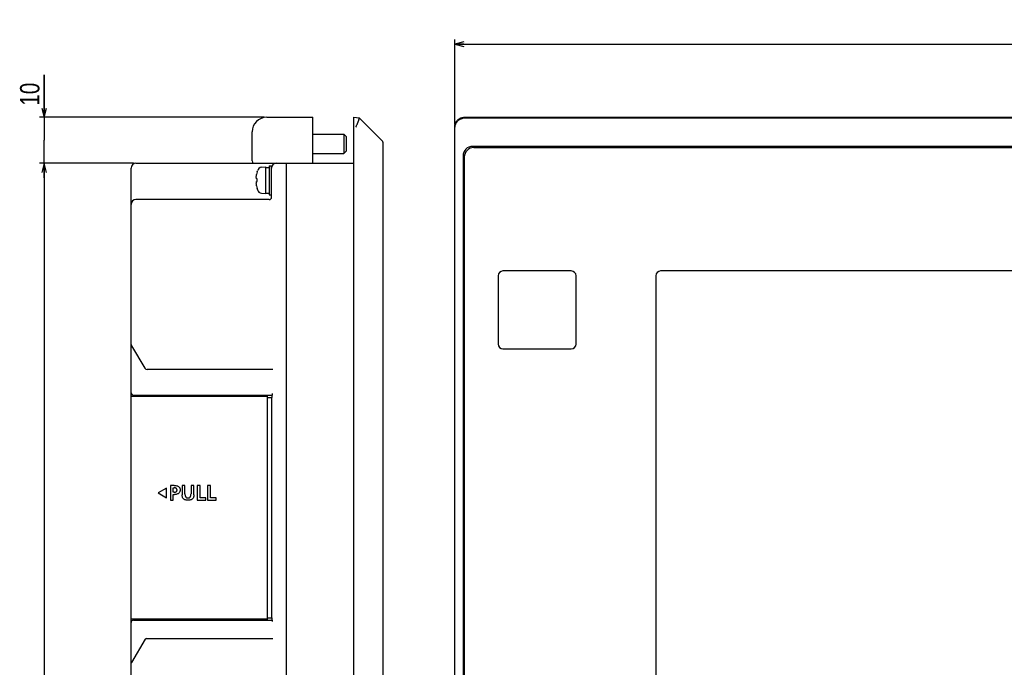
# Model space of a CAD drawing. Extents: x 0 to 833, y 0 to 480.
# Tile 4 of 22: x 13 to 216, y 244 to 378. Entities that reach past the tile are written whole.
import ezdxf
from ezdxf.enums import TextEntityAlignment as Align

# ---------------------------------------------------------------- set-up
doc = ezdxf.new("R2010")
doc.units = 0
doc.header["$LTSCALE"] = 46.255
doc.layers.get('0').update_dxf_attribs({"linetype": 'CONTINUOUS'})
doc.layers.add('AXIS', color=7, linetype='CONTINUOUS')
doc.layers.add('DIM', color=7, linetype='CONTINUOUS')
doc.styles.get("Standard").update_dxf_attribs({"font": 'txt', "width": 0.8})
doc.dimstyles.get("Standard").update_dxf_attribs({"dimtxt": 2.5, "dimasz": 2.5, "dimexe": 1.25, "dimexo": 0.625, "dimtad": 1, "dimcen": 2.5, "dimazin": 3, "dimtfac": 1, "dimtmove": 0, "dimatfit": 3})

# ---------------------------------------------------------------- blocks, each defined once
blk = doc.blocks.new('_OPEN')
at = {"color": 0, "linetype": 'BYBLOCK'}
for p, q in [((0, 0), (-1, 0.26)), ((-1, -0.26), (0, 0)), ((-1, 0), (0, 0))]:
    blk.add_line(p, q, dxfattribs=at)
blk = doc.blocks.new('*D0')
at = {"layer": 'DIM', "color": 2, "linetype": 'CONTINUOUS'}
for p, q in [((102.8, 356.58), (102.8, 374.17)), ((102.8, 373.17), (260.8, 373.17)), ((418.8, 373.17), (260.8, 373.17)), ((418.8, 356.58), (418.8, 374.17))]:
    blk.add_line(p, q, dxfattribs=at)
at = {"layer": 'DIM', "color": 2, "linetype": 'CONTINUOUS', "xscale": 1.9, "yscale": 1.9, "zscale": 1.9, "rotation": 180}
blk.add_blockref('_OPEN', (102.8, 373.17), dxfattribs=at)
at = {"layer": 'DIM', "color": 2, "linetype": 'CONTINUOUS', "xscale": 1.9, "yscale": 1.9, "zscale": 1.9}
blk.add_blockref('_OPEN', (418.8, 373.17), dxfattribs=at)
at = {"layer": 'DIM', "color": 2, "linetype": 'CONTINUOUS', "width": 0.8}
blk.add_text('316', height=4, dxfattribs=at).set_placement((260.8, 374.17), align=Align.CENTER)
blk = doc.blocks.new('*D2')
at = {"layer": 'DIM', "color": 2, "linetype": 'CONTINUOUS'}
for p, q in [((18, 358.07), (18, 366.86)), ((18, 366.86), (18, 353.32)), ((63.45, 358.07), (17, 358.07)), ((18, 345.57), (18, 353.32)), ((36.45, 348.57), (17, 348.57)), ((18, 348.57), (18, 345.57))]:
    blk.add_line(p, q, dxfattribs=at)
at = {"layer": 'DIM', "color": 2, "linetype": 'CONTINUOUS', "xscale": 1.9, "yscale": 1.9, "zscale": 1.9}
for p, rotation in [((18, 358.07), 270), ((18, 348.57), 90)]:
    blk.add_blockref('_OPEN', p, dxfattribs=dict(at, rotation=rotation))
at = {"layer": 'DIM', "color": 2, "linetype": 'CONTINUOUS', "width": 0.8}
blk.add_text('10', height=4, rotation=90, dxfattribs=at).set_placement((17, 360.46))
blk = doc.blocks.new('*D3')
at = {"layer": 'DIM', "color": 2, "linetype": 'CONTINUOUS'}
for p, q in [((36.45, 348.57), (17, 348.57)), ((18, 348.57), (18, 235.07)), ((18, 121.57), (18, 235.07)), ((36.45, 121.57), (17, 121.57))]:
    blk.add_line(p, q, dxfattribs=at)
at = {"layer": 'DIM', "color": 2, "linetype": 'CONTINUOUS', "xscale": 1.9, "yscale": 1.9, "zscale": 1.9}
for p, rotation in [((18, 348.57), 90), ((18, 121.57), 270)]:
    blk.add_blockref('_OPEN', p, dxfattribs=dict(at, rotation=rotation))
at = {"layer": 'DIM', "color": 2, "linetype": 'CONTINUOUS', "width": 0.8}
blk.add_text('227', height=4, rotation=90, dxfattribs=at).set_placement((17, 235.07), align=Align.CENTER)

msp = doc.modelspace()

# ---------------------------------------------------------------- linework, layer by layer
at = {"color": 7, "linetype": 'CONTINUOUS'}
for p, q in [((63.948, 358.071), (73.448, 358.071)), ((73.448, 348.571), (73.448, 358.071)), ((81.948, 112.071), (81.948, 358.071)), ((81.948, 358.071), (83.066, 357.954)), ((83.066, 357.954), (87.86, 353.159)), ((83.076, 357.94), (83.07, 357.95)), ((83.08, 357.926), (83.076, 357.94)), ((103.94, 357.882), (104.055, 357.932)), ((104.055, 357.932), (104.172, 357.974)), ((104.172, 357.974), (104.292, 358.009)), ((104.292, 358.009), (104.415, 358.036)), ((104.415, 358.036), (104.539, 358.056)), ((104.539, 358.056), (104.664, 358.068)), ((104.582, 357.926), (104.681, 357.94)), ((104.664, 358.068), (104.79, 358.071)), ((104.681, 357.94), (104.781, 357.95)), ((104.823, 357.952), (104.781, 357.95)), ((104.79, 358.071), (416.812, 358.071)), ((104.865, 357.954), (104.823, 357.952)), ((104.907, 357.954), (104.865, 357.954)), ((104.907, 357.954), (416.694, 357.954)), ((82.361, 356.039), (82.403, 356.128)), ((82.403, 356.128), (82.445, 356.218)), ((82.445, 356.218), (82.486, 356.307)), ((82.486, 356.307), (82.526, 356.395)), ((82.526, 356.395), (82.565, 356.483)), ((82.565, 356.483), (82.604, 356.57)), ((82.604, 356.57), (82.642, 356.657)), ((82.642, 356.657), (82.679, 356.742)), ((82.679, 356.742), (82.714, 356.825)), ((82.714, 356.825), (82.749, 356.907)), ((82.749, 356.907), (82.782, 356.988)), ((82.782, 356.988), (82.814, 357.066)), ((82.814, 357.066), (82.844, 357.142)), ((82.844, 357.142), (82.873, 357.216)), ((82.873, 357.216), (82.9, 357.287)), ((82.9, 357.287), (82.926, 357.356)), ((82.926, 357.356), (82.95, 357.421)), ((82.95, 357.421), (82.972, 357.484)), ((82.972, 357.484), (82.992, 357.543)), ((82.992, 357.543), (83.011, 357.599)), ((83.011, 357.599), (83.027, 357.652)), ((83.027, 357.652), (83.041, 357.701)), ((83.041, 357.701), (83.053, 357.745)), ((83.053, 357.745), (83.063, 357.786)), ((83.063, 357.786), (83.071, 357.823)), ((83.071, 357.823), (83.077, 357.855)), ((83.077, 357.855), (83.08, 357.883)), ((83.081, 357.907), (83.08, 357.926)), ((83.08, 357.883), (83.081, 357.907)), ((102.801, 356.082), (102.805, 356.208)), ((102.801, 114.061), (102.801, 356.082)), ((102.805, 356.208), (102.816, 356.333)), ((102.816, 356.333), (102.836, 356.457)), ((102.836, 356.457), (102.863, 356.58)), ((102.844, 356.039), (102.851, 356.128)), ((102.851, 356.128), (102.862, 356.218)), ((102.862, 356.218), (102.877, 356.307)), ((102.863, 356.58), (102.898, 356.7)), ((102.877, 356.307), (102.896, 356.395)), ((102.896, 356.395), (102.92, 356.483)), ((102.898, 356.7), (102.941, 356.818)), ((102.92, 356.483), (102.949, 356.57)), ((102.941, 356.818), (102.99, 356.932)), ((102.949, 356.57), (102.981, 356.657)), ((102.981, 356.657), (103.018, 356.742)), ((102.99, 356.932), (103.047, 357.043)), ((103.018, 356.742), (103.058, 356.825)), ((103.047, 357.043), (103.11, 357.151)), ((103.058, 356.825), (103.103, 356.907)), ((103.103, 356.907), (103.152, 356.988)), ((103.11, 357.151), (103.18, 357.254)), ((103.152, 356.988), (103.205, 357.066)), ((103.18, 357.254), (103.256, 357.352)), ((103.205, 357.066), (103.262, 357.142)), ((103.256, 357.352), (103.339, 357.446)), ((103.262, 357.142), (103.322, 357.216)), ((103.322, 357.216), (103.386, 357.287)), ((103.339, 357.446), (103.427, 357.534)), ((103.386, 357.287), (103.454, 357.356)), ((103.427, 357.534), (103.52, 357.616)), ((103.454, 357.356), (103.525, 357.421)), ((103.52, 357.616), (103.618, 357.692)), ((103.525, 357.421), (103.599, 357.484)), ((103.599, 357.484), (103.676, 357.543)), ((103.618, 357.692), (103.721, 357.762)), ((103.676, 357.543), (103.757, 357.599)), ((103.721, 357.762), (103.829, 357.826)), ((103.757, 357.599), (103.84, 357.652)), ((103.829, 357.826), (103.94, 357.882)), ((103.84, 357.652), (103.925, 357.701)), ((103.925, 357.701), (104.014, 357.745)), ((104.014, 357.745), (104.104, 357.786)), ((104.104, 357.786), (104.196, 357.823)), ((104.196, 357.823), (104.29, 357.855)), ((104.29, 357.855), (104.386, 357.883)), ((104.386, 357.883), (104.483, 357.907)), ((104.483, 357.907), (104.582, 357.926)), ((60.948, 349.071), (60.948, 355.071)), ((73.448, 354.571), (79.848, 354.571)), ((79.848, 354.571), (79.848, 350.571)), ((80.348, 354.071), (79.848, 354.571)), ((80.348, 354.071), (80.348, 351.071)), ((87.948, 352.947), (87.948, 117.196)), ((415.101, 352.071), (106.501, 352.071)), ((73.448, 350.571), (79.848, 350.571)), ((80.348, 351.071), (79.848, 350.571)), ((104.501, 350.071), (104.501, 120.071)), ((104.751, 349.821), (104.751, 120.321)), ((106.751, 351.821), (414.851, 351.821)), ((36.948, 348.571), (81.948, 348.571)), ((62.901, 347.747), (63.748, 347.821)), ((63.748, 342.322), (63.748, 347.821)), ((64.448, 348.071), (64.448, 342.072)), ((64.448, 348.071), (64.948, 348.071)), ((64.948, 341.571), (64.948, 348.071)), ((67.948, 348.571), (67.948, 221.421)), ((35.948, 122.571), (35.948, 347.571)), ((61.801, 345.676), (61.807, 345.812)), ((61.807, 345.812), (61.818, 345.951)), ((61.818, 345.951), (61.833, 346.093)), ((61.833, 346.093), (61.852, 346.239)), ((61.97, 346.821), (62.028, 347.031)), ((61.97, 346.799), (61.97, 346.821)), ((63.748, 347.721), (63.982, 347.718)), ((63.748, 347.69), (63.98, 347.708)), ((63.98, 347.708), (64.214, 347.718)), ((63.982, 347.718), (64.098, 347.713)), ((64.214, 347.718), (64.448, 347.721)), ((61.807, 345.598), (61.801, 345.676)), ((61.801, 344.467), (61.812, 344.581)), ((61.81, 344.293), (61.801, 344.467)), ((61.818, 345.518), (61.807, 345.598)), ((61.827, 344.105), (61.81, 344.293)), ((61.812, 344.581), (61.829, 344.689)), ((61.833, 345.435), (61.818, 345.518)), ((61.852, 343.904), (61.827, 344.105)), ((61.829, 344.689), (61.852, 344.791)), ((61.852, 345.351), (61.833, 345.435)), ((61.97, 345.351), (61.852, 345.351)), ((61.852, 344.791), (61.97, 344.791)), ((61.97, 344.791), (61.97, 345.351)), ((61.97, 343.321), (61.97, 343.344)), ((61.97, 343.321), (62.028, 343.112)), ((62.901, 342.396), (63.748, 342.321)), ((63.748, 342.421), (64.448, 342.421)), ((64.448, 342.071), (64.948, 342.071)), ((64.448, 341.071), (36.948, 341.071)), ((36.019, 310.853), (38.803, 306.214)), ((65.232, 305.971), (39.231, 305.971)), ((35.948, 300.471), (64.098, 300.471)), ((36.448, 300.671), (65.052, 300.671)), ((37.948, 300.471), (37.948, 300.671)), ((43.548, 300.471), (43.548, 300.671)), ((64.098, 254.171), (64.098, 300.671)), ((64.098, 300.171), (64.995, 300.171)), ((64.948, 300.171), (64.948, 254.671)), ((64.995, 300.671), (64.995, 300.171)), ((65.054, 300.673), (65.052, 300.671)), ((65.056, 300.68), (65.054, 300.673)), ((65.059, 300.691), (65.056, 300.68)), ((65.061, 300.708), (65.059, 300.691)), ((65.064, 300.732), (65.061, 300.708)), ((65.067, 300.763), (65.064, 300.732)), ((65.07, 300.802), (65.067, 300.763)), ((65.074, 300.851), (65.07, 300.802)), ((65.077, 300.908), (65.074, 300.851)), ((65.081, 300.971), (65.077, 300.908)), ((43.246, 281.471), (41.514, 280.472)), ((43.246, 279.472), (43.246, 281.471)), ((44.046, 281.999), (44.046, 278.996)), ((44.807, 281.999), (44.046, 281.999)), ((44.648, 280.609), (44.648, 281.525)), ((44.648, 281.525), (44.859, 281.525)), ((44.807, 281.999), (45.014, 281.992)), ((44.964, 281.52), (44.859, 281.525)), ((45.056, 281.506), (44.964, 281.52)), ((45.014, 281.992), (45.197, 281.972)), ((45.136, 281.484), (45.056, 281.506)), ((45.134, 280.646), (45.202, 280.672)), ((45.203, 281.456), (45.136, 281.484)), ((45.197, 281.972), (45.358, 281.94)), ((45.202, 280.672), (45.259, 280.703)), ((45.26, 281.422), (45.203, 281.456)), ((45.259, 280.703), (45.307, 280.741)), ((45.308, 281.382), (45.26, 281.422)), ((45.307, 280.741), (45.347, 280.783)), ((45.348, 281.337), (45.308, 281.382)), ((45.347, 280.783), (45.379, 280.831)), ((45.38, 281.285), (45.348, 281.337)), ((45.358, 281.94), (45.497, 281.898)), ((45.379, 280.831), (45.404, 280.886)), ((45.405, 281.227), (45.38, 281.285)), ((45.404, 280.886), (45.421, 280.948)), ((45.421, 281.162), (45.405, 281.227)), ((45.43, 281.09), (45.421, 281.162)), ((45.421, 280.948), (45.429, 281.017)), ((45.429, 281.017), (45.43, 281.09)), ((45.497, 281.898), (45.615, 281.848)), ((45.615, 281.848), (45.715, 281.79)), ((45.715, 281.79), (45.8, 281.726)), ((45.8, 281.726), (45.87, 281.656)), ((45.87, 281.656), (45.93, 281.577)), ((45.93, 281.577), (45.978, 281.49)), ((45.99, 280.695), (45.942, 280.596)), ((45.978, 281.49), (46.016, 281.393)), ((46.025, 280.804), (45.99, 280.695)), ((46.016, 281.393), (46.042, 281.285)), ((46.047, 280.92), (46.025, 280.804)), ((46.042, 281.285), (46.056, 281.166)), ((46.057, 281.043), (46.047, 280.92)), ((46.056, 281.166), (46.057, 281.043)), ((46.467, 281.999), (46.467, 280.08)), ((47.069, 281.999), (46.467, 281.999)), ((47.069, 280.265), (47.069, 281.999)), ((48.316, 281.999), (48.316, 280.265)), ((48.918, 281.999), (48.316, 281.999)), ((48.918, 280.08), (48.918, 281.999)), ((49.594, 281.999), (49.594, 278.996)), ((50.196, 281.999), (49.594, 281.999)), ((50.196, 279.469), (50.196, 281.999)), ((51.743, 281.999), (51.743, 278.996)), ((52.346, 281.999), (51.743, 281.999)), ((52.346, 279.469), (52.346, 281.999)), ((41.514, 280.472), (43.246, 279.472)), ((44.046, 278.996), (44.648, 278.996)), ((44.859, 280.609), (44.648, 280.609)), ((44.648, 278.996), (44.648, 280.136)), ((44.648, 280.136), (44.901, 280.136)), ((44.859, 280.609), (44.963, 280.614)), ((45.096, 280.144), (44.901, 280.136)), ((44.963, 280.614), (45.054, 280.626)), ((45.054, 280.626), (45.134, 280.646)), ((45.265, 280.167), (45.096, 280.144)), ((45.411, 280.202), (45.265, 280.167)), ((45.537, 280.247), (45.411, 280.202)), ((45.644, 280.3), (45.537, 280.247)), ((45.736, 280.362), (45.644, 280.3)), ((45.816, 280.431), (45.736, 280.362)), ((45.884, 280.508), (45.816, 280.431)), ((45.942, 280.596), (45.884, 280.508)), ((46.474, 279.91), (46.467, 280.08)), ((46.495, 279.759), (46.474, 279.91)), ((46.528, 279.626), (46.495, 279.759)), ((46.573, 279.509), (46.528, 279.626)), ((46.627, 279.406), (46.573, 279.509)), ((46.69, 279.315), (46.627, 279.406)), ((46.764, 279.235), (46.69, 279.315)), ((46.85, 279.164), (46.764, 279.235)), ((46.948, 279.102), (46.85, 279.164)), ((47.062, 279.048), (46.948, 279.102)), ((47.192, 279.005), (47.062, 279.048)), ((47.069, 280.265), (47.074, 280.117)), ((47.074, 280.117), (47.089, 279.986)), ((47.089, 279.986), (47.113, 279.872)), ((47.113, 279.872), (47.144, 279.773)), ((47.144, 279.773), (47.183, 279.69)), ((47.183, 279.69), (47.228, 279.621)), ((47.341, 278.972), (47.192, 279.005)), ((47.228, 279.621), (47.279, 279.563)), ((47.279, 279.563), (47.337, 279.516)), ((47.337, 279.516), (47.402, 279.477)), ((47.509, 278.952), (47.341, 278.972)), ((47.402, 279.477), (47.476, 279.448)), ((47.476, 279.448), (47.558, 279.428)), ((47.691, 278.945), (47.509, 278.952)), ((47.558, 279.428), (47.647, 279.419)), ((47.647, 279.419), (47.74, 279.419)), ((47.873, 278.951), (47.691, 278.945)), ((47.74, 279.419), (47.83, 279.429)), ((47.83, 279.429), (47.912, 279.449)), ((48.04, 278.971), (47.873, 278.951)), ((47.912, 279.449), (47.985, 279.478)), ((47.985, 279.478), (48.05, 279.517)), ((48.189, 279.003), (48.04, 278.971)), ((48.05, 279.517), (48.108, 279.565)), ((48.108, 279.565), (48.158, 279.623)), ((48.158, 279.623), (48.203, 279.692)), ((48.32, 279.047), (48.189, 279.003)), ((48.203, 279.692), (48.241, 279.775)), ((48.241, 279.775), (48.273, 279.873)), ((48.273, 279.873), (48.297, 279.987)), ((48.297, 279.987), (48.311, 280.118)), ((48.311, 280.118), (48.316, 280.265)), ((48.434, 279.1), (48.32, 279.047)), ((48.532, 279.161), (48.434, 279.1)), ((48.618, 279.232), (48.532, 279.161)), ((48.692, 279.312), (48.618, 279.232)), ((48.757, 279.403), (48.692, 279.312)), ((48.811, 279.506), (48.757, 279.403)), ((48.856, 279.623), (48.811, 279.506)), ((48.889, 279.756), (48.856, 279.623)), ((48.911, 279.908), (48.889, 279.756)), ((48.918, 280.08), (48.911, 279.908)), ((49.594, 278.996), (51.362, 278.996)), ((51.362, 279.469), (50.196, 279.469)), ((51.362, 278.996), (51.362, 279.469)), ((51.743, 278.996), (53.511, 278.996)), ((53.511, 279.469), (52.346, 279.469)), ((53.511, 278.996), (53.511, 279.469)), ((64.098, 254.371), (35.948, 254.371)), ((37.948, 254.171), (37.948, 254.371)), ((43.548, 254.171), (43.548, 254.371)), ((64.098, 254.671), (64.995, 254.671)), ((64.995, 254.671), (64.995, 254.171)), ((36.448, 254.171), (65.052, 254.171)), ((65.052, 254.171), (65.054, 254.17)), ((65.054, 254.17), (65.056, 254.163)), ((65.056, 254.163), (65.059, 254.152)), ((65.059, 254.152), (65.061, 254.135)), ((65.061, 254.135), (65.064, 254.111)), ((65.064, 254.111), (65.067, 254.08)), ((65.067, 254.08), (65.07, 254.041)), ((65.07, 254.041), (65.074, 253.992)), ((65.074, 253.992), (65.077, 253.935)), ((65.077, 253.935), (65.081, 253.871)), ((38.861, 250.226), (35.991, 245.443)), ((39.118, 250.371), (65.232, 250.371))]:
    msp.add_line(p, q, dxfattribs=at)
for centre, radius, start, end in [((63.948, 355.071), 3, 90, 180), ((87.648, 352.947), 0.3, 0.00001, 45.00001), ((106.501, 350.071), 2, 90, 180), ((36.948, 347.571), 1, 90, 180), ((61.948, 349.071), 1, 180, 210.19122), ((65.948, 347.571), 1, 90, 180), ((68.748, 345.071), 6.994, 165.70131, 170.39163), ((62.988, 346.751), 1, 95, 163.74297), ((68.748, 345.071), 6.994, 189.60837, 194.29869), ((62.988, 343.392), 1, 196.25703, 265), ((36.948, 340.071), 1, 90, 180), ((64.448, 341.571), 0.5, 270, 360), ((36.448, 311.11), 0.5, 179.99999, 210.96375), ((39.231, 306.471), 0.5, 210.96376, 270), ((36.448, 301.171), 0.5, 180, 270), ((36.448, 253.671), 0.5, 90, 180), ((39.118, 250.071), 0.3, 89.99999, 149.03623), ((36.248, 245.288), 0.3, 149.03625, 180.00001)]:
    msp.add_arc(centre, radius, start, end, dxfattribs=at)
at = {"layer": 'AXIS', "color": 7, "linetype": 'CONTINUOUS'}
for p, q in [((126.851, 326.321), (112.751, 326.321)), ((391.301, 326.321), (145.301, 326.321)), ((111.751, 325.321), (111.751, 311.221)), ((127.851, 311.221), (127.851, 325.321)), ((144.301, 325.321), (144.301, 140.821)), ((112.751, 310.221), (126.851, 310.221)), ((60.848, 300.471), (60.848, 300.671)), ((63.348, 300.471), (63.348, 300.671)), ((60.848, 254.171), (60.848, 254.371)), ((63.348, 254.171), (63.348, 254.371))]:
    msp.add_line(p, q, dxfattribs=at)
for centre, radius, start, end in [((106.751, 349.821), 2, 90, 180), ((112.751, 325.321), 1, 90, 180), ((126.851, 325.321), 1, 0, 90), ((145.301, 325.321), 1, 90, 180), ((112.751, 311.221), 1, 180, 270), ((126.851, 311.221), 1, 270, 360)]:
    msp.add_arc(centre, radius, start, end, dxfattribs=at)

# ---------------------------------------------------------------- dimensions: what is measured, and where the dimension line sits
at = {"layer": 'DIM', "color": 2, "linetype": 'CONTINUOUS'}
dim = msp.add_linear_dim(base=(418.801, 373.168), p1=(102.801, 356.082), p2=(418.801, 356.082), dimstyle='Standard', dxfattribs=at)
dim.commit()
dim.dimension.update_dxf_attribs({"geometry": '*D0', "text_midpoint": (260.801, 373.168), "dimtype": 128})
for p1, angle, picture, middle in [((63.948, 358.071), 270, '*D2', (18.002, 363.864)), ((36.948, 121.571), 90, '*D3', (18.002, 235.071))]:
    dim = msp.add_linear_dim(base=(18.002, 348.571), p1=p1, p2=(36.948, 348.571), angle=angle, dimstyle='Standard', dxfattribs=at)
    dim.commit()
    dim.dimension.update_dxf_attribs({"geometry": picture, "text_midpoint": middle, "dimtype": 128})

doc.saveas('drawing.dxf')
